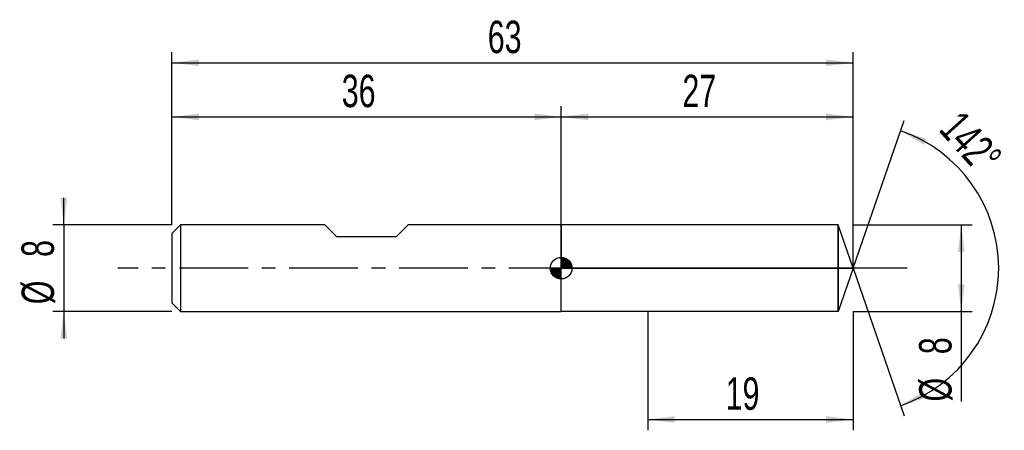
# Model space of a CAD drawing. Extents: x -14.1 to 77, y -15 to 23.
import ezdxf
from ezdxf.enums import TextEntityAlignment as Align

# ---------------------------------------------------------------- set-up
doc = ezdxf.new("R2010")
doc.units = 0
doc.linetypes.add('CENTER', pattern=[10.16, 6.35, -1.27, 1.27, -1.27])
doc.layers.get('0').update_dxf_attribs({"linetype": 'CONTINUOUS'})
for name, color, linetype in [('1', 4, 'CONTINUOUS'), ('2', 7, 'CONTINUOUS'), ('4', 2, 'CENTER'), ('CUT', 1, 'CONTINUOUS'), ('NOCUT', 7, 'CONTINUOUS'), ('SK1', 4, 'CONTINUOUS'), ('SK2', 7, 'CONTINUOUS'), ('SK4', 2, 'CENTER')]:
    doc.layers.add(name, color=color, linetype=linetype)
doc.dimstyles.new('SLDDIMSTYLE0', dxfattribs={"dimtxt": 3, "dimasz": 2.5, "dimexe": 0, "dimexo": 0.0625, "dimgap": 0.75, "dimtad": 1, "dimrnd": 1e-09, "dimzin": 12, "dimsah": 1, "dimcen": 0.09, "dimazin": 3, "dimtfac": 1, "dimtofl": 0, "dimtmove": 0, "dimatfit": 3})
doc.dimstyles.new('SLDDIMSTYLE1', dxfattribs={"dimtxt": 3, "dimasz": 2.5, "dimexe": 0, "dimexo": 0.0625, "dimgap": 0.75, "dimtad": 1, "dimzin": 12, "dimsah": 1, "dimcen": 0.09, "dimazin": 3, "dimtfac": 1, "dimtofl": 0, "dimtmove": 0, "dimatfit": 3})
doc.dimstyles.new('SLDDIMSTYLE2', dxfattribs={"dimtxt": 3, "dimasz": 2.5, "dimexe": 0, "dimexo": 0.0625, "dimgap": 0.75, "dimtad": 1, "dimrnd": 1e-09, "dimzin": 12, "dimsah": 1, "dimcen": 0.09, "dimazin": 3, "dimtfac": 1, "dimtmove": 0, "dimatfit": 3})

# ---------------------------------------------------------------- blocks, each defined once
blk = doc.blocks.new('_D')
at = {"layer": '2'}
for p, q in [((44, -4), (44, -15)), ((63, -4), (63, -15)), ((44, -14), (63, -14))]:
    blk.add_line(p, q, dxfattribs=at)
for points in [[(44, -14), (46.5, -14.31), (46.5, -13.69)], [(63, -14), (60.5, -13.69), (60.5, -14.31)]]:
    blk.add_solid(points, dxfattribs=at)
at = {"layer": '2', "width": 0.7}
blk.add_text('19', height=3, dxfattribs=at).set_placement((51.208, -14), align=Align.BOTTOM_LEFT)
blk = doc.blocks.new('_D_1')
at = {"layer": '2'}
for p, q in [((63, 4), (74, 4)), ((73, 4), (73, -4)), ((63, -4), (74, -4)), ((73, -4), (73, -12.333))]:
    blk.add_line(p, q, dxfattribs=at)
for points in [[(73, 4), (72.69, 1.5), (73.31, 1.5)], [(73, -4), (73.31, -1.5), (72.69, -1.5)]]:
    blk.add_solid(points, dxfattribs=at)
at = {"layer": '2', "width": 0.7}
for s, p in [('8', (72.992, -7.959)), ('%%c', (73, -12.333))]:
    blk.add_text(s, height=3, rotation=90, dxfattribs=at).set_placement(p, align=Align.BOTTOM_LEFT)
blk = doc.blocks.new('_D_2')
at = {"layer": '2'}
for q in [(67.705, 13.666), (67.705, -13.666)]:
    blk.add_line((63, 0), q, dxfattribs=at)
blk.add_arc((63, 0), 13.454, 288.99602, 71.00398, dxfattribs=at)
for points in [[(67.379, 12.721), (69.531, 11.411), (69.786, 11.976)], [(67.379, -12.721), (69.786, -11.976), (69.531, -11.411)]]:
    blk.add_solid(points, dxfattribs=at)
at = {"layer": '2', "width": 0.7}
blk.add_text('142°', height=3, rotation=-48.01279, dxfattribs=at).set_placement((70.149, 12.168), align=Align.BOTTOM_LEFT)
blk = doc.blocks.new('_D_3')
at = {"layer": 'SK2'}
for p, q in [((0, 4), (0, 20)), ((63, 4), (63, 20)), ((0, 19), (63, 19))]:
    blk.add_line(p, q, dxfattribs=at)
for points in [[(0, 19), (2.5, 18.69), (2.5, 19.31)], [(63, 19), (60.5, 19.31), (60.5, 18.69)]]:
    blk.add_solid(points, dxfattribs=at)
at = {"layer": 'SK2', "width": 0.7}
blk.add_text('63', height=3, dxfattribs=at).set_placement((29.208, 19), align=Align.BOTTOM_LEFT)
blk = doc.blocks.new('_D_4')
at = {"layer": 'SK2'}
for p, q in [((0, 4), (0, 15)), ((36, 4), (36, 15)), ((0, 14), (36, 14))]:
    blk.add_line(p, q, dxfattribs=at)
for points in [[(0, 14), (2.5, 13.69), (2.5, 14.31)], [(36, 14), (33.5, 14.31), (33.5, 13.69)]]:
    blk.add_solid(points, dxfattribs=at)
at = {"layer": 'SK2', "width": 0.7}
blk.add_text('36', height=3, dxfattribs=at).set_placement((15.708, 14), align=Align.BOTTOM_LEFT)
blk = doc.blocks.new('_D_5')
at = {"layer": 'SK2'}
for p, q in [((36, 0), (36, 15)), ((63, 0), (63, 15)), ((36, 14), (63, 14))]:
    blk.add_line(p, q, dxfattribs=at)
for points in [[(36, 14), (38.5, 13.69), (38.5, 14.31)], [(63, 14), (60.5, 14.31), (60.5, 13.69)]]:
    blk.add_solid(points, dxfattribs=at)
at = {"layer": 'SK2', "width": 0.7}
blk.add_text('27', height=3, dxfattribs=at).set_placement((47.208, 14), align=Align.BOTTOM_LEFT)
blk = doc.blocks.new('_D_6')
at = {"layer": 'SK2'}
for p, q in [((-10, 4), (-10, 6.5)), ((0, 4), (-11, 4)), ((-10, 4), (-10, -4)), ((0, -4), (-11, -4)), ((-10, -4), (-10, -6.5))]:
    blk.add_line(p, q, dxfattribs=at)
for points in [[(-10, 4), (-9.69, 6.5), (-10.31, 6.5)], [(-10, -4), (-10.31, -6.5), (-9.69, -6.5)]]:
    blk.add_solid(points, dxfattribs=at)
at = {"layer": 'SK2', "width": 0.7}
for s, p in [('8', (-10.008, 1.041)), ('%%c', (-10, -3.333))]:
    blk.add_text(s, height=3, rotation=90, dxfattribs=at).set_placement(p, align=Align.BOTTOM_LEFT)
blk = doc.blocks.new('*U9')
at = {"color": 0, "linetype": 'CONTINUOUS'}
for points in [[(0, 0), (0, 1), (0.195, 0)], [(0.195, 0), (0, 1), (0.195, 0.981)], [(0.195, 0), (0.195, 0.981), (0.383, 0)], [(0.383, 0), (0.195, 0.981), (0.383, 0.924)], [(0.383, 0), (0.383, 0.924), (0.556, 0)], [(0.556, 0), (0.383, 0.924), (0.556, 0.831)], [(0.556, 0), (0.556, 0.831), (0.707, 0)], [(0.707, 0), (0.556, 0.831), (0.707, 0.707)], [(0.707, 0), (0.707, 0.707), (0.831, 0)], [(0.831, 0), (0.707, 0.707), (0.831, 0.556)], [(0.831, 0), (0.831, 0.556), (0.924, 0)], [(0.924, 0), (0.831, 0.556), (0.924, 0.383)], [(0.924, 0), (0.924, 0.383), (0.981, 0)], [(0.981, 0), (0.924, 0.383), (0.981, 0.195)], [(0.981, 0), (0.981, 0.195), (1, 0)]]:
    blk.add_solid(points, dxfattribs=at)
blk = doc.blocks.new('*U10')
at = {"color": 0, "linetype": 'CONTINUOUS'}
for points in [[(-0.985, -0.174), (-1, 0), (-0.985, 0)], [(-0.985, -0.174), (-0.985, 0), (-0.94, -0.342)], [(-0.94, -0.342), (-0.985, 0), (-0.94, 0)], [(-0.94, -0.342), (-0.94, 0), (-0.866, -0.5)], [(-0.866, -0.5), (-0.94, 0), (-0.866, 0)], [(-0.866, -0.5), (-0.866, 0), (-0.766, -0.643)], [(-0.766, -0.643), (-0.866, 0), (-0.766, 0)], [(-0.766, -0.643), (-0.766, 0), (-0.643, -0.766)], [(-0.643, -0.766), (-0.766, 0), (-0.643, 0)], [(-0.643, -0.766), (-0.643, 0), (-0.5, -0.866)], [(-0.5, -0.866), (-0.643, 0), (-0.5, 0)], [(-0.5, -0.866), (-0.5, 0), (-0.342, -0.94)], [(-0.342, -0.94), (-0.5, 0), (-0.342, 0)], [(-0.342, -0.94), (-0.342, 0), (-0.174, -0.985)], [(-0.174, -0.985), (-0.342, 0), (-0.174, 0)], [(-0.174, -0.985), (-0.174, 0), (0, -1)], [(0, -1), (-0.174, 0), (0, 0)]]:
    blk.add_solid(points, dxfattribs=at)
blk = doc.blocks.new('SW_DOWELSYMBOL_0')
at = {"layer": 'SK1', "color": 0}
blk.add_circle((0, 0), 1, dxfattribs=at)
at = {"color": 0, "linetype": 'CONTINUOUS'}
for name in ['*U9', '*U10']:
    blk.add_blockref(name, (0, 0), dxfattribs=at)

msp = doc.modelspace()

# ---------------------------------------------------------------- linework, layer by layer
at = {"layer": '1'}
for p, q in [((61.623, 4), (36, 4)), ((36, 4), (36, 0)), ((63, 0), (61.623, 4)), ((61.623, 4), (61.623, 0)), ((61.623, 0), (61.623, 4)), ((36, -4), (36, 0)), ((63, 0), (61.623, -4)), ((61.623, -4), (61.623, 0)), ((61.623, 0), (61.623, -4)), ((61.623, -4), (36, -4))]:
    msp.add_line(p, q, dxfattribs=at)
at = {"layer": '4'}
msp.add_line((63, 0), (36, 0), dxfattribs=at)
at = {"layer": 'CUT'}
for p, q in [((63, 0), (61.623, 4)), ((61.623, 4), (61.623, 0)), ((61.623, 0), (63, 0))]:
    msp.add_line(p, q, dxfattribs=at)
at = {"layer": 'NOCUT'}
for p, q in [((61.623, 4), (36, 4)), ((36, 4), (36, 0)), ((61.623, 0), (61.623, 4)), ((36, 0), (61.623, 0))]:
    msp.add_line(p, q, dxfattribs=at)
at = {"layer": 'SK1'}
for p, q in [((0.8, 4), (0, 3.2)), ((14.15, 4), (0.8, 4)), ((0.8, 4), (0.8, -4)), ((15.25, 2.9), (14.15, 4)), ((21.85, 4), (20.75, 2.9)), ((36, 4), (21.85, 4)), ((0, 3.2), (0, 0)), ((20.75, 2.9), (15.25, 2.9)), ((0, 0), (0, -3.2)), ((0, -3.2), (0.8, -4)), ((0.8, -4), (36, -4))]:
    msp.add_line(p, q, dxfattribs=at)
msp.add_circle((36, 0), 1, dxfattribs=at)
at = {"layer": 'SK4'}
msp.add_line((68, 0), (-5, 0), dxfattribs=at)

# ---------------------------------------------------------------- block references
at = {"layer": 'SK1'}
msp.add_blockref('SW_DOWELSYMBOL_0', (36, 0), dxfattribs=at)

# ---------------------------------------------------------------- texts
at = {"layer": 'SK2', "width": 0.7}
msp.add_text('AP1', height=0.05, dxfattribs=at).set_placement((36, -0.018), align=Align.BOTTOM_LEFT)

# ---------------------------------------------------------------- dimensions: what is measured, and where the dimension line sits
at = {"layer": '2'}
dim = msp.add_angular_dim_2l(base=(76.454, 0), line1=((63, 0), (61.623, 4)), line2=((61.623, -4), (63, 0)), dimstyle='SLDDIMSTYLE1', dxfattribs=at)
dim.commit()
dim.dimension.update_dxf_attribs({"geometry": '_D_2', "text_midpoint": (73, 9), "dimtype": 162})
dim = msp.add_linear_dim(base=(73, -4), p1=(63, 4), p2=(63, -4), angle=90, text='%%c<>', dimstyle='SLDDIMSTYLE0', dxfattribs=at)
dim.commit()
dim.dimension.update_dxf_attribs({"geometry": '_D_1', "text_midpoint": (73, -9), "dimtype": 160})
dim = msp.add_linear_dim(base=(63, -14), p1=(44, -4), p2=(63, -4), dimstyle='SLDDIMSTYLE0', dxfattribs=at)
dim.commit()
dim.dimension.update_dxf_attribs({"geometry": '_D', "text_midpoint": (53.5, -14), "dimtype": 160})
at = {"layer": 'SK2'}
for base, p1, p2, picture, middle in [((63, 19), (0, 4), (63, 4), '_D_3', (31.5, 19)), ((36, 14), (0, 4), (36, 4), '_D_4', (18, 14)), ((63, 14), (36, 0), (63, 0), '_D_5', (49.5, 14))]:
    dim = msp.add_linear_dim(base=base, p1=p1, p2=p2, dimstyle='SLDDIMSTYLE0', dxfattribs=at)
    dim.commit()
    dim.dimension.update_dxf_attribs({"geometry": picture, "text_midpoint": middle, "dimtype": 160})
dim = msp.add_linear_dim(base=(-10, -4), p1=(0, 4), p2=(0, -4), angle=90, text='%%c<>', dimstyle='SLDDIMSTYLE2', dxfattribs=at)
dim.commit()
dim.dimension.update_dxf_attribs({"geometry": '_D_6', "text_midpoint": (-10, 0), "dimtype": 160})

doc.saveas('drawing.dxf')
